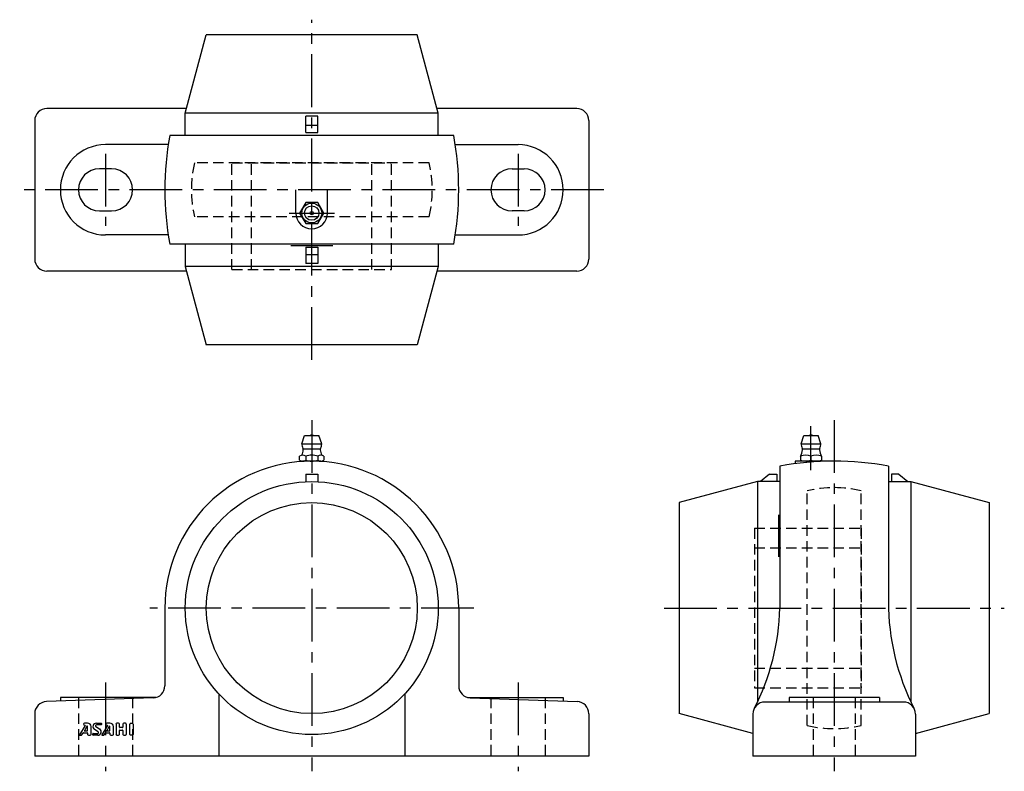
# Model space of a CAD drawing. Extents: x -97 to 230, y -5 to 245.
import ezdxf

# ---------------------------------------------------------------- set-up
doc = ezdxf.new("R2010")
doc.units = 0
doc.header["$LTSCALE"] = 14
doc.header["$MEASUREMENT"] = 0
doc.linetypes.add('CENTER', pattern=[2, 1.25, -0.25, 0.25, -0.25])
doc.linetypes.add('HIDDEN', pattern=[0.375, 0.25, -0.125])
doc.layers.get('0').update_dxf_attribs({"linetype": 'CONTINUOUS'})
for name, color, linetype in [('1', 3, 'CONTINUOUS'), ('CENTER', 1, 'CENTER'), ('HIDDEN', 3, 'HIDDEN')]:
    doc.layers.add(name, color=color, linetype=linetype)

msp = doc.modelspace()

# ---------------------------------------------------------------- linework, layer by layer
for p, q in [((-42, 213.6), (-35.03, 239.6)), ((35.03, 239.6), (-35.03, 239.6)), ((42, 213.6), (35.03, 239.6)), ((-41.6, 215.1), (-88, 215.1)), ((42, 213.6), (-42, 213.6)), ((-42, 206.1), (-42, 213.6)), ((-2, 207.1), (-2, 212.58)), ((2, 212.58), (-2, 212.58)), ((2, 207.1), (2, 212.58)), ((88, 215.1), (41.6, 215.1)), ((42, 206.1), (42, 213.6)), ((-92, 211.1), (-92, 165.1)), ((-2, 209.6), (2, 209.6)), ((92, 211.1), (92, 165.1)), ((47.17, 206.1), (-47.17, 206.1)), ((-2, 207.1), (2, 207.1)), ((-47.67, 203.1), (-68.5, 203.1)), ((47.67, 203.1), (68.5, 203.1)), ((-66.5, 195.1), (-70.5, 195.1)), ((66.5, 195.1), (70.5, 195.1)), ((-5.25, 180.4), (-5.25, 188.1)), ((5.25, 180.4), (5.25, 188.1)), ((-70.5, 181.1), (-66.5, 181.1)), ((70.5, 181.1), (66.5, 181.1)), ((-47.67, 173.1), (-68.5, 173.1)), ((47.17, 170.1), (-47.17, 170.1)), ((-42, 170.1), (-42, 162.6)), ((42, 170.1), (42, 162.6)), ((47.67, 173.1), (68.5, 173.1)), ((-2, 169.1), (-2, 163.62)), ((-2, 169.1), (2, 169.1)), ((2, 169.1), (2, 163.62)), ((-2, 166.6), (2, 166.6)), ((2, 163.62), (-2, 163.62)), ((-41.6, 161.1), (-88, 161.1)), ((42, 162.6), (-42, 162.6)), ((-42, 162.6), (-35.03, 136.6)), ((42, 162.6), (35.03, 136.6)), ((88, 161.1), (41.6, 161.1)), ((35.03, 136.6), (-35.03, 136.6)), ((-3.3, 103.8), (-2.4, 106.5)), ((-2.4, 106.5), (2.4, 106.5)), ((3.3, 103.8), (2.4, 106.5)), ((162.5, 103.8), (163.4, 106.5)), ((163.4, 106.5), (168.2, 106.5)), ((169.1, 103.8), (168.2, 106.5)), ((-3.3, 103.8), (3.3, 103.8)), ((-2.8, 102.05), (2.8, 102.05)), ((162.5, 103.8), (169.1, 103.8)), ((163, 102.05), (168.6, 102.05)), ((-4.04, 98.37), (-4.04, 99.63)), ((-2.02, 99.63), (-2.02, 98.37)), ((2.02, 99.63), (2.02, 98.37)), ((4.04, 99.63), (4.04, 98.37)), ((162.3, 99.63), (162.3, 98.37)), ((165.8, 99.63), (165.8, 98.37)), ((169.3, 99.63), (169.3, 98.37)), ((3.03, 98), (-3.03, 98)), ((155.5, 96.37), (155.5, 49.2)), ((160.55, 98), (160.55, 97.16)), ((173.5, 98), (160.55, 98)), ((164.05, 98), (167.55, 98)), ((191.5, 96.37), (191.5, 49.2)), ((-2, 93.7), (-2, 91.15)), ((-2, 93.7), (2, 93.7)), ((2, 93.7), (2, 91.15)), ((152, 93.7), (149.02, 91.2)), ((152, 93.7), (154.5, 93.7)), ((154.5, 93.7), (154.5, 91.2)), ((192.5, 93.7), (192.5, 91.2)), ((195, 93.7), (192.5, 93.7)), ((195, 93.7), (197.98, 91.2)), ((148, 91.2), (122, 84.23)), ((155.5, 91.2), (148, 91.2)), ((148, 91.2), (148, 17.98)), ((191.5, 91.2), (199, 91.2)), ((199, 91.2), (199, 17.98)), ((199, 91.2), (225, 84.23)), ((122, 84.23), (122, 14.17)), ((225, 84.23), (225, 14.17)), ((-48.8, 49.2), (-48.8, 23.36)), ((48.8, 49.2), (48.8, 23.36)), ((-30.9, 20.76), (-30.9, 0)), ((30.9, 20.76), (30.9, 0)), ((-52.66, 19.37), (-88.14, 18.13)), ((-51.76, 19.5), (-83.5, 19.5)), ((-83.5, 19.5), (-83.5, 18.3)), ((51.76, 19.5), (83.5, 19.5)), ((52.66, 19.37), (88.14, 18.13)), ((83.5, 19.5), (83.5, 18.3)), ((196.5, 18), (150.5, 18)), ((188.5, 19.5), (158.5, 19.5)), ((158.5, 19.5), (158.5, 18)), ((188.5, 19.5), (188.5, 18)), ((-92, 14.14), (-92, 0)), ((92, 14.14), (92, 0)), ((146.5, 7.6), (122, 14.17)), ((146.5, 14), (146.5, 0)), ((200.5, 7.6), (225, 14.17)), ((200.5, 14), (200.5, 0)), ((92, 0), (-92, 0)), ((200.5, 0), (146.5, 0))]:
    msp.add_line(p, q)
msp.add_lwpolyline([(-2.02, 183.9), (-4.04, 180.4), (-2.02, 176.9), (2.02, 176.9), (4.04, 180.4), (2.02, 183.9)], close=True)
for centre, radius in [((0, 180.4), 3.3), ((0, 180.4), 2.4), ((0, 180.4), 0.555), ((0, 49.2), 42), ((0, 49.2), 35.03)]:
    msp.add_circle(centre, radius)
for centre, radius, start, end in [((-88, 211.1), 4, 90, 180), ((88, 211.1), 4, 0, 90), ((51.2, 188.1), 100, 169.6302, 190.3698), ((-51.2, 188.1), 100, 349.6302, 10.3698), ((-68.5, 188.1), 15, 90, 270), ((68.5, 188.1), 15, 270, 90), ((-70.5, 188.1), 7, 90, 270), ((-66.5, 188.1), 7, 270, 90), ((66.5, 188.1), 7, 90, 270), ((70.5, 188.1), 7, 270, 90), ((0, 180.4), 5.25, 180, 0), ((-88, 165.1), 4, 180, 270), ((88, 165.1), 4, 270, 0), ((0, 105.01), 1.59, 69.555, 110.445), ((165.8, 105.01), 1.59, 69.555, 110.445), ((0, 103.8), 3.3, 180, 208.0616), ((-8.79, 102.42), 6, 336.1715, 353.8983), ((-3.62, 101.87), 0.8, 353.8983, 28.0616), ((3.62, 101.87), 0.8, 151.9384, 186.1017), ((8.79, 102.42), 6, 186.1017, 203.8285), ((0, 103.8), 3.3, 331.9384, 0), ((157.01, 102.42), 6, 332.3723, 353.8983), ((165.8, 103.8), 3.3, 180, 208.0616), ((162.18, 101.87), 0.8, 353.8983, 28.0616), ((169.42, 101.87), 0.8, 151.9384, 186.1017), ((174.59, 102.42), 6, 186.1017, 207.6277), ((165.8, 103.8), 3.3, 331.9384, 0), ((-3.03, 98.44), 1.56, 49.7398, 130.2602), ((-3.03, 99.56), 1.56, 229.7398, 310.2602), ((0, 94.3), 5.7, 69.2291, 110.7709), ((0, 103.7), 5.7, 249.2291, 290.7709), ((3.03, 98.44), 1.56, 49.7398, 130.2602), ((3.03, 99.56), 1.56, 229.7398, 310.2602), ((164.05, 95.68), 4.32, 66.1022, 113.8978), ((164.05, 102.32), 4.32, 246.1022, 293.8978), ((167.55, 95.68), 4.32, 66.1022, 113.8978), ((167.55, 102.32), 4.32, 246.1022, 293.8978), ((0, 49.2), 48.8, 0, 180), ((173.5, -2), 100, 79.6302, 100.3698), ((77.5, 51.35), 78, 332.9039, 358.4207), ((269.5, 51.35), 78, 180, 207.0961), ((-52.8, 23.36), 4, 271.9886, 0), ((52.8, 23.36), 4, 180, 268.0114), ((-88, 14.14), 4, 91.9886, 180), ((88, 14.14), 4, 0, 88.0114), ((150.5, 14), 4, 90, 180), ((196.5, 14), 4, 0, 90)]:
    msp.add_arc(centre, radius, start, end)
at = {"layer": '1'}
for p, q in [((-75.23, 10.22), (-77.19, 7.15)), ((-75.81, 10.69), (-75.81, 10.6)), ((-74.65, 9.95), (-75.53, 8.49)), ((-74.44, 10.97), (-75.52, 10.97)), ((-75.52, 10.31), (-75.28, 10.31)), ((-74.44, 8.51), (-74.44, 9.89)), ((-73.3, 7.26), (-73.3, 9.83)), ((-71.66, 9.88), (-70.44, 9.07)), ((-71.52, 10.97), (-69.98, 10.97)), ((-69.98, 10.4), (-71.5, 10.4)), ((-69.87, 10.86), (-69.87, 10.51)), ((-67.8, 10.22), (-69.76, 7.15)), ((-68.38, 10.69), (-68.38, 10.59)), ((-67.23, 9.95), (-68.1, 8.49)), ((-67.01, 10.97), (-68.09, 10.97)), ((-68.09, 10.31), (-67.85, 10.31)), ((-67.01, 8.51), (-67.01, 9.89)), ((-65.87, 7.26), (-65.87, 9.83)), ((-65.01, 10.69), (-65.01, 7.26)), ((-64.16, 10.97), (-64.73, 10.97)), ((-63.87, 9.66), (-63.87, 10.69)), ((-62.73, 10.69), (-62.73, 9.66)), ((-61.87, 10.97), (-62.44, 10.97)), ((-61.58, 7.26), (-61.58, 10.69)), ((-60.44, 7.26), (-60.44, 10.69)), ((-60.16, 10.97), (-59.58, 10.97)), ((-59.3, 10.69), (-59.3, 7.26)), ((-77.09, 6.97), (-76.59, 6.97)), ((-76.36, 7.1), (-75.89, 7.8)), ((-75.84, 7.83), (-74.56, 7.83)), ((-75.48, 8.4), (-74.56, 8.4)), ((-74.44, 7.71), (-74.44, 7.26)), ((-74.16, 6.97), (-73.58, 6.97)), ((-72.73, 7.09), (-72.73, 7.43)), ((-72.61, 7.54), (-71.1, 7.54)), ((-71.07, 6.97), (-72.61, 6.97)), ((-70.94, 8.07), (-72.16, 8.88)), ((-69.66, 6.97), (-69.17, 6.97)), ((-68.93, 7.1), (-68.46, 7.8)), ((-68.41, 7.83), (-67.13, 7.83)), ((-68.06, 8.4), (-67.13, 8.4)), ((-67.01, 7.71), (-67.01, 7.26)), ((-66.73, 6.97), (-66.16, 6.97)), ((-64.73, 6.97), (-64.16, 6.97)), ((-63.87, 7.26), (-63.87, 8.57)), ((-62.84, 9.54), (-63.76, 9.54)), ((-63.76, 8.69), (-62.84, 8.69)), ((-62.73, 8.57), (-62.73, 7.26)), ((-62.44, 6.97), (-61.87, 6.97)), ((-59.58, 6.97), (-60.16, 6.97))]:
    msp.add_line(p, q, dxfattribs=at)
for centre, radius, start, end in [((-75.52, 10.69), 0.286, 90, 180), ((-75.52, 10.59), 0.286, 180, 270), ((-75.28, 10.25), 0.0571, 327.5288, 90), ((-74.56, 9.89), 0.114, 0, 149.0362), ((-74.44, 9.83), 1.14, 0, 90), ((-71.52, 9.83), 1.14, 90, 236.3099), ((-71.5, 10.11), 0.286, 90, 236.3099), ((-69.98, 10.86), 0.114, 0, 90), ((-69.98, 10.51), 0.114, 270, 0), ((-68.09, 10.69), 0.286, 90, 180), ((-68.09, 10.59), 0.286, 180, 270), ((-67.85, 10.25), 0.0571, 327.5288, 90), ((-67.13, 9.89), 0.114, 0, 149.0362), ((-67.01, 9.83), 1.14, 0, 90), ((-64.73, 10.69), 0.286, 90, 180), ((-64.16, 10.69), 0.286, 0, 90), ((-62.44, 10.69), 0.286, 90, 180), ((-61.87, 10.69), 0.286, 0, 90), ((-60.16, 10.69), 0.286, 90, 180), ((-59.58, 10.69), 0.286, 0, 90), ((-77.09, 7.09), 0.114, 147.5288, 270), ((-76.59, 7.26), 0.286, 270, 326.3099), ((-75.84, 7.77), 0.0571, 90, 146.3099), ((-75.48, 8.46), 0.0571, 149.0362, 270), ((-74.56, 8.51), 0.114, 270, 0), ((-74.56, 7.71), 0.114, 0, 90), ((-74.16, 7.26), 0.286, 180, 270), ((-73.58, 7.26), 0.286, 270, 0), ((-72.61, 7.43), 0.114, 90, 180), ((-72.61, 7.09), 0.114, 180, 270), ((-71.1, 7.83), 0.286, 270, 56.3099), ((-71.07, 8.11), 1.14, 270, 56.3099), ((-69.66, 7.09), 0.114, 147.5288, 270), ((-69.17, 7.26), 0.286, 270, 326.3099), ((-68.41, 7.77), 0.0571, 90, 146.3099), ((-68.06, 8.46), 0.0571, 149.0362, 270), ((-67.13, 8.51), 0.114, 270, 0), ((-67.13, 7.71), 0.114, 0, 90), ((-66.73, 7.26), 0.286, 180, 270), ((-66.16, 7.26), 0.286, 270, 0), ((-64.73, 7.26), 0.286, 180, 270), ((-64.16, 7.26), 0.286, 270, 0), ((-63.76, 9.66), 0.114, 180, 270), ((-63.76, 8.57), 0.114, 90, 180), ((-62.84, 9.66), 0.114, 270, 0), ((-62.84, 8.57), 0.114, 0, 90), ((-62.44, 7.26), 0.286, 180, 270), ((-61.87, 7.26), 0.286, 270, 0), ((-60.16, 7.26), 0.286, 180, 270), ((-59.58, 7.26), 0.286, 270, 0)]:
    msp.add_arc(centre, radius, start, end, dxfattribs=at)
at = {"layer": 'CENTER'}
for p, q in [((0, 131.6), (0, 244.6)), ((-68.5, 200.1), (-68.5, 176.1)), ((68.5, 200.1), (68.5, 176.1)), ((97, 188.1), (-97, 188.1)), ((-7.51, 180.4), (7.51, 180.4)), ((-7, 169.6), (7, 169.6)), ((0, 111.6), (0, -5)), ((173.5, 111.6), (173.5, -5)), ((165.8, 95), (165.8, 109.6)), ((155, 80.2), (155, 66.2)), ((53.8, 49.2), (-53.8, 49.2)), ((117, 49.2), (230, 49.2)), ((-68.5, 24.5), (-68.5, -5)), ((68.5, 24.5), (68.5, -5))]:
    msp.add_line(p, q, dxfattribs=at)
at = {"layer": 'HIDDEN'}
for p, q in [((38.97, 197.1), (-38.97, 197.1)), ((-26.5, 197.1), (26.5, 197.1)), ((-26.5, 161.6), (-26.5, 197.1)), ((-20, 161.6), (-20, 197.1)), ((20, 161.6), (20, 197.1)), ((26.5, 161.6), (26.5, 197.1)), ((38.97, 179.1), (-38.97, 179.1)), ((-26.5, 161.6), (26.5, 161.6)), ((164.5, 10.23), (164.5, 88.17)), ((182.5, 10.23), (182.5, 88.17)), ((147, 75.7), (147, 22.7)), ((147, 75.7), (182.5, 75.7)), ((182.5, 75.7), (182.5, 22.7)), ((147, 69.2), (182.5, 69.2)), ((147, 29.2), (182.5, 29.2)), ((147, 22.7), (182.5, 22.7)), ((-77.5, 19.5), (-77.5, 0)), ((-59.5, 19.5), (-59.5, 0)), ((59.5, 19.5), (59.5, 0)), ((77.5, 19.5), (77.5, 0)), ((166.5, 19.5), (166.5, 0)), ((180.5, 19.5), (180.5, 0))]:
    msp.add_line(p, q, dxfattribs=at)
for centre, start, end in [((0, 188.1), 166.9971, 193.0029), ((0, 188.1), 346.9971, 13.0029), ((173.5, 49.2), 76.9971, 103.0029), ((173.5, 49.2), 256.9971, 283.0029)]:
    msp.add_arc(centre, 40, start, end, dxfattribs=at)

doc.saveas('drawing.dxf')
